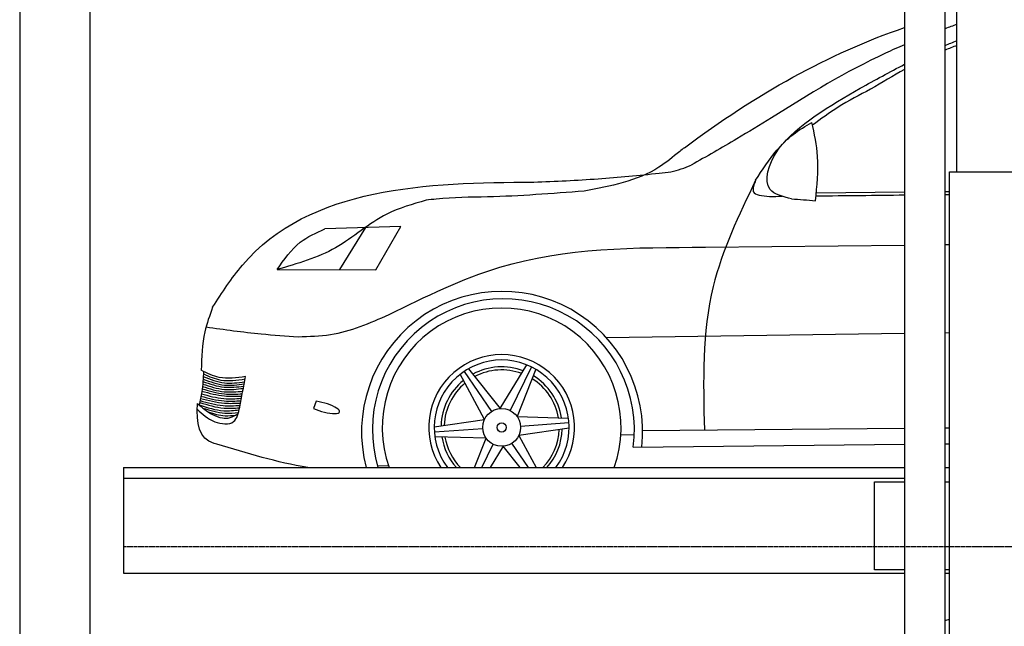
# Model space of a CAD drawing. Header units: millimetres. Extents: x -328 to 6332, y -257 to 9348.
# Tile 4 of 6: x 0 to 2797, y 5239 to 6962. Entities that reach past the tile are written whole.
import ezdxf

# ---------------------------------------------------------------- set-up
doc = ezdxf.new("R2010")
doc.units = ezdxf.units.MM
doc.linetypes.add('GEN3', pattern=[6.25, 5, -1.25])
doc.layers.add('3', color=6, linetype='GEN3')
doc.layers.add('car', color=10, linetype='Continuous')

msp = doc.modelspace()

# ---------------------------------------------------------------- linework, layer by layer
for p, q in [((2513.5, 7350), (2513.5, 3790)), ((2628.5, 3790), (2628.5, 7350)), ((2641, 265), (2641, 6530)), ((2641, 6530), (3003.019, 6530)), ((295, 5690), (2513.5, 5690)), ((295, 5690), (295, 5390)), ((2628.5, 5690), (2641, 5690)), ((295, 5390), (2513.5, 5390)), ((2628.5, 5390), (2641, 5390))]:
    msp.add_line(p, q)
for points in [[(5600, 3750), (5600, 5850), (5600, 9050), (0, 9050), (0, 0), (5600, 0), (5600, 3550), (5698.53, 3550), (5718.661, 3597.939), (5691.114, 3665.733), (5726.078, 3699.63), (5711.245, 3750), (5400, 3750), (5400, 200), (4950, 192.931), (4950, 91.608), (4850, 91.608), (4850, 176.952), (200, 250), (200, 8850), (5400, 8850), (5400, 3750)], [(2662, 6530), (2662, 7770)], [(295, 5660), (2136, 5660), (2513.5, 5660)], [(2513.5, 5400), (2427.5, 5400), (2427.5, 5650), (2513.5, 5650)], [(2628.5, 5650), (2641, 5650)], [(2641, 5400), (2628.5, 5400)]]:
    msp.add_lwpolyline(points)
at = {"layer": '3'}
msp.add_line((5360, 5465), (295, 5465), dxfattribs=at)
at = {"layer": 'car'}
for p, q in [((2262.754, 6470.39), (2513.5, 6472.924)), ((2628.5, 6474.086), (2641, 6474.213)), ((1082.379, 6374.7), (866.613, 6367.828)), ((982.047, 6371.504), (908.7, 6252.227)), ((1011.261, 6252.057), (1082.379, 6374.7)), ((1947.755, 6315.851), (2513.5, 6322.035)), ((2628.5, 6323.292), (2641, 6323.429)), ((731.017, 6252.523), (1011.261, 6252.057)), ((1665.706, 6059.721), (2513.5, 6071.487)), ((2628.5, 6073.083), (2641, 6073.256)), ((1262.267, 5963.211), (1339.813, 5849.251)), ((1274.747, 5970.908), (1364.335, 5857.658)), ((1364.335, 5857.658), (1440.854, 5981.689)), ((1453.36, 5976.096), (1393.441, 5851.959)), ((1466.266, 5969.137), (1412.982, 5834.926)), ((1320.325, 5826.893), (1251.17, 5955.176)), ((842.262, 5878.397), (834.68, 5858.018)), ((1177.453, 5805.933), (1320.325, 5826.893)), ((1412.982, 5834.926), (1558.656, 5830.674)), ((1560.066, 5817.047), (1422.601, 5806.87)), ((1177.879, 5791.277), (1315.344, 5801.453)), ((1560.492, 5802.39), (1417.62, 5781.43)), ((1769.416, 5795.346), (2513.5, 5801.803)), ((2628.5, 5802.802), (2641, 5802.91)), ((1324.962, 5773.397), (1179.289, 5777.649)), ((1291.852, 5690), (1324.962, 5773.397)), ((1417.62, 5781.43), (1466.908, 5690)), ((1707.449, 5783.566), (1745.593, 5783.107)), ((1312.471, 5690), (1344.504, 5756.364)), ((1373.61, 5750.666), (1336.183, 5690)), ((1421.6, 5690), (1373.61, 5750.666)), ((1445.133, 5690), (1398.132, 5759.072)), ((1742.581, 5748.164), (2513.5, 5756.528)), ((2628.5, 5757.776), (2641, 5757.911)), ((1016.324, 5694.637), (1047.645, 5695.815))]:
    msp.add_line(p, q, dxfattribs=at)
for radius in [53.697, 13.14]:
    msp.add_circle((1368.972, 5804.162), radius, dxfattribs=at)
for centre, radius, start, end in [((1370.194, 5791.268), 399.242, 353.840515, 194.693609), ((1373.841, 5797.544), 372.032, 352.372579, 196.802452), ((1368.972, 5804.162), 339.102, 340.326589, 199.673411), ((1368.972, 5804.162), 206.829, 326.49836, 213.50164), ((1368.972, 5804.162), 191.528, 323.411862, 216.588138), ((1368.972, 5804.162), 172.008, 69.061766, 118.453252), ((1368.972, 5804.162), 163.324, 69.639818, 117.921503), ((1368.972, 5804.162), 172.008, 129.061766, 178.453252), ((1368.972, 5804.162), 163.324, 129.639818, 177.921503), ((1368.972, 5804.162), 163.324, 9.639818, 57.921503), ((1368.972, 5804.162), 172.008, 9.061766, 58.453252), ((1368.972, 5804.162), 163.324, 315.654101, 357.921503), ((1368.972, 5804.162), 172.008, 318.417439, 358.453252), ((1368.972, 5804.162), 172.008, 189.061766, 221.582561), ((1368.972, 5804.162), 163.324, 189.639818, 224.345899)]:
    msp.add_arc(centre, radius, start, end, dxfattribs=at)
msp.add_ellipse((861.548, 5861.56), major_axis=(-46.924, 13.247), ratio=0.25543692, start_param=1.03494862, end_param=5.20677474, dxfattribs=at)
for points in [[(1888.136, 6598.458), (2092.651, 6751.209), (2297.285, 6865.361), (2513.5, 6939.851)], [(2662, 6948.681), (2650.816, 6944.615), (2639.647, 6940.518), (2628.5, 6936.374)], [(2628.5, 6888.941), (2639.6, 6893.567), (2650.763, 6898.047), (2662, 6902.368)], [(2662, 6888.833), (2650.768, 6884.595), (2639.598, 6880.207), (2628.5, 6875.655)], [(2513.5, 6820.645), (2480.798, 6802.726), (2448.743, 6783.537), (2416.688, 6764.348)], [(2129.825, 6460.179), (2141.657, 6460.309), (2153.489, 6460.439), (2165.321, 6460.568)], [(2261.869, 6461.627), (2345.746, 6462.547), (2429.623, 6463.467), (2513.5, 6464.387)], [(2628.5, 6465.649), (2632.667, 6465.695), (2636.833, 6465.74), (2641, 6465.786)], [(2192.661, 6453.413), (2215.258, 6451.611), (2237.855, 6449.809), (2260.452, 6448.007)], [(624.866, 5861.737), (630.462, 5890.585), (636.059, 5919.433), (641.655, 5948.281)], [(818.25, 5690), (731.074, 5704.933), (645.558, 5730.678), (560.041, 5756.424)], [(2628.5, 5256.347), (2632.662, 5257.48), (2636.829, 5258.599), (2641, 5259.704)]]:
    msp.add_open_spline(points, degree=3, dxfattribs=at)
for points, knots in [([(2513.5, 6890.98), (2495.211, 6883.218), (2363.796, 6825.127), (2240.705, 6749.61), (2135.112, 6683.512)], [239.21414344, 239.21414344, 239.21414344, 239.21414344, 298.91716312, 671.21861213, 671.21861213, 671.21861213, 671.21861213]), ([(2090.272, 6505.853), (2109.315, 6535.325), (2182.03, 6647.86), (2342.636, 6743.172), (2471.149, 6813.873), (2513.5, 6835.415)], [0, 0, 0, 0, 104.61334834, 399.45977273, 542.01357221, 542.01357221, 542.01357221, 542.01357221]), ([(2416.688, 6764.348), (2385.395, 6748.164), (2327.835, 6718.394), (2275.724, 6679.913), (2251.943, 6662.353)], [0, 0, 0, 0, 105.48750151, 194.03259066, 194.03259066, 194.03259066, 194.03259066]), ([(2135.112, 6683.512), (2102.508, 6663.404), (2027.402, 6617.082), (1950.62, 6573.592), (1907.17, 6548.981)], [0, 0, 0, 0, 114.9109883, 264.70194035, 264.70194035, 264.70194035, 264.70194035]), ([(2192.661, 6453.413), (2167.796, 6459.329), (2102.651, 6474.829), (2146.814, 6610.562), (2213.755, 6649.313), (2250.23, 6670.427)], [0, 0, 0, 0, 67.02153408, 175.59376667, 305.57808157, 305.57808157, 305.57808157, 305.57808157]), ([(2260.452, 6448.007), (2264.847, 6489.984), (2272.678, 6564.785), (2257.077, 6638.207), (2250.23, 6670.427)], [0, 0, 0, 0, 125.62892678, 223.87021398, 223.87021398, 223.87021398, 223.87021398]), ([(1888.136, 6598.458), (1883.642, 6594.894), (1859.748, 6575.948), (1778.446, 6508.021), (1678.352, 6489.339), (1603.319, 6475.336)], [0, 0, 0, 0, 17.21912278, 91.55321265, 314.09896396, 314.09896396, 314.09896396, 314.09896396]), ([(1816.607, 6526.033), (1827.777, 6527.012), (1859.062, 6529.753), (1888.343, 6541.456), (1907.17, 6548.981)], [0, 0, 0, 0, 33.50331468, 93.838272, 93.838272, 93.838272, 93.838272]), ([(1460.583, 6500.771), (1521.435, 6503.334), (1640.354, 6508.342), (1758.781, 6520.229), (1816.607, 6526.033)], [0, 0, 0, 0, 182.67462564, 356.98582668, 356.98582668, 356.98582668, 356.98582668]), ([(547.957, 6145.274), (574.851, 6186.972), (768.58, 6487.338), (1159.982, 6499.838), (1460.583, 6500.771)], [0, 0, 0, 0, 146.3907851, 1054.50696169, 1054.50696169, 1054.50696169, 1054.50696169]), ([(2090.272, 6505.853), (2042.717, 6406.959), (1935.418, 6183.819), (1941.434, 5935.264), (1944.785, 5796.868)], [0, 0, 0, 0, 324.81579416, 732.89800511, 732.89800511, 732.89800511, 732.89800511]), ([(2090.272, 6505.853), (2085.602, 6493.994), (2073.864, 6464.177), (2108.791, 6461.682), (2129.825, 6460.179)], [0, 0, 0, 0, 31.95106055, 80.32689873, 80.32689873, 80.32689873, 80.32689873]), ([(1603.319, 6475.336), (1512, 6468.118), (1372.228, 6457.07), (1221.82, 6457.879), (1163.913, 6450.337), (1154.221, 6449.075)], [0, 0, 0, 0, 274.81575726, 420.63358054, 449.94534746, 449.94534746, 449.94534746, 449.94534746]), ([(1154.221, 6449.075), (1116.053, 6438.313), (1021.432, 6411.635), (902.644, 6301.561), (788.578, 6268.969), (731.017, 6252.523)], [0, 0, 0, 0, 117.80317232, 292.0390749, 469.52980391, 469.52980391, 469.52980391, 469.52980391]), ([(731.017, 6252.523), (750.823, 6280.992), (786.082, 6331.672), (842.074, 6356.811), (866.613, 6367.828)], [0, 0, 0, 0, 101.65510454, 180.96201727, 180.96201727, 180.96201727, 180.96201727]), ([(1049.358, 6124.555), (1152.641, 6175.724), (1432.888, 6314.568), (1748.475, 6315.354), (1947.755, 6315.851)], [0, 0, 0, 0, 342.2915171, 928.77158081, 928.77158081, 928.77158081, 928.77158081]), ([(547.957, 6145.274), (539.586, 6122.277), (518.645, 6064.742), (516.637, 6003.417), (515.816, 5966.527)], [0, 0, 0, 0, 73.01676404, 182.67618426, 182.67618426, 182.67618426, 182.67618426]), ([(791.23, 6061.783), (822.012, 6062.52), (911.811, 6064.669), (994.81, 6100.805), (1049.358, 6124.555)], [0, 0, 0, 0, 91.7548183, 267.68035856, 267.68035856, 267.68035856, 267.68035856]), ([(529.361, 6089.572), (581.542, 6082.264), (668.536, 6070.082), (756.163, 6064.155), (791.23, 6061.783)], [0, 0, 0, 0, 157.99798833, 263.41111138, 263.41111138, 263.41111138, 263.41111138]), ([(522.463, 5963.206), (521.266, 5943.895), (519.275, 5911.788), (512.399, 5880.39), (509.658, 5867.878)], [0, 0, 0, 0, 57.92699211, 96.30547415, 96.30547415, 96.30547415, 96.30547415]), ([(641.655, 5948.281), (616.201, 5944.643), (572.052, 5938.332), (532.545, 5958.139), (515.816, 5966.527)], [0, 0, 0, 0, 74.85230192, 129.82972047, 129.82972047, 129.82972047, 129.82972047]), ([(520.466, 5934.503), (540.445, 5927.566), (578.175, 5914.467), (617.772, 5919.044), (636.401, 5921.197)], [0, 0, 0, 0, 62.50536801, 118.03738207, 118.03738207, 118.03738207, 118.03738207]), ([(520.986, 5940.997), (541.09, 5933.772), (578.997, 5920.149), (618.882, 5925.113), (637.613, 5927.445)], [0, 0, 0, 0, 63.05253708, 118.88560776, 118.88560776, 118.88560776, 118.88560776]), ([(521.508, 5948.294), (541.304, 5940.685), (579.25, 5926.1), (619.523, 5931.102), (638.787, 5933.494)], [0, 0, 0, 0, 62.51836272, 119.83989964, 119.83989964, 119.83989964, 119.83989964]), ([(522.005, 5955.874), (538.144, 5948.789), (575.848, 5932.238), (616.893, 5938.221), (640.368, 5941.644)], [0, 0, 0, 0, 51.93456435, 121.32806715, 121.32806715, 121.32806715, 121.32806715]), ([(517.359, 5907.201), (538.649, 5901.369), (575.918, 5891.159), (614.449, 5892.589), (630.97, 5893.203)], [0, 0, 0, 0, 65.72364252, 115.05517333, 115.05517333, 115.05517333, 115.05517333]), ([(518.275, 5913.736), (539.168, 5907.461), (576.455, 5896.263), (615.211, 5898.723), (632.251, 5899.805)], [0, 0, 0, 0, 64.79300543, 115.63162583, 115.63162583, 115.63162583, 115.63162583]), ([(519.113, 5920.649), (539.624, 5913.956), (577.006, 5901.757), (616.049, 5905.446), (633.668, 5907.11)], [0, 0, 0, 0, 63.8926336, 116.44329644, 116.44329644, 116.44329644, 116.44329644]), ([(519.82, 5927.396), (540.282, 5920.581), (577.955, 5908.032), (617.256, 5912.86), (635.211, 5915.065)], [0, 0, 0, 0, 63.7357002, 117.34408439, 117.34408439, 117.34408439, 117.34408439]), ([(511.19, 5874.894), (534.093, 5867.866), (571.197, 5856.481), (609.734, 5858.934), (624.482, 5859.873)], [0, 0, 0, 0, 71.03934295, 115.08100746, 115.08100746, 115.08100746, 115.08100746]), ([(512.408, 5880.576), (533.986, 5874.246), (571.137, 5863.348), (609.663, 5865.653), (625.813, 5866.619)], [0, 0, 0, 0, 66.79580252, 115.0088309, 115.0088309, 115.0088309, 115.0088309]), ([(513.674, 5886.672), (536.237, 5880.755), (573.536, 5870.974), (611.939, 5872.65), (627.112, 5873.313)], [0, 0, 0, 0, 69.42884949, 114.77445095, 114.77445095, 114.77445095, 114.77445095]), ([(514.872, 5892.741), (536.858, 5886.945), (574.17, 5877.107), (612.6, 5879.07), (628.385, 5879.876)], [0, 0, 0, 0, 67.66415481, 114.83340704, 114.83340704, 114.83340704, 114.83340704]), ([(516.158, 5899.787), (537.239, 5893.818), (574.48, 5883.275), (613.009, 5885.733), (629.728, 5886.799)], [0, 0, 0, 0, 65.12044489, 115.04133709, 115.04133709, 115.04133709, 115.04133709]), ([(560.041, 5756.424), (557.328, 5757.085), (509.799, 5768.669), (501.309, 5816.363), (504.809, 5871.977)], [0, 0, 0, 0, 8.2830933, 145.10628419, 145.10628419, 145.10628419, 145.10628419]), ([(504.125, 5855.504), (518.737, 5841.912), (546.171, 5816.394), (613.965, 5808.771), (621.457, 5845.175), (624.866, 5861.737)], [0, 0, 0, 0, 60.99371314, 114.5145306, 159.19153657, 159.19153657, 159.19153657, 159.19153657]), ([(504.809, 5871.977), (518.395, 5860.469), (539.565, 5842.537), (572.735, 5830.021), (599.457, 5830.122), (613.201, 5838.655), (620.562, 5843.226)], [0, 0, 0, 0, 52.97994106, 82.55270819, 104.6630379, 130.16331875, 130.16331875, 130.16331875, 130.16331875]), ([(509.658, 5867.878), (532.801, 5860.392), (570.009, 5848.356), (608.629, 5852.414), (623.228, 5853.948)], [0, 0, 0, 0, 71.83328124, 115.48880432, 115.48880432, 115.48880432, 115.48880432]), ([(520.467, 5858.994), (541.159, 5852.465), (574.248, 5842.025), (608.573, 5845.2), (621.433, 5846.39)], [0, 0, 0, 0, 64.16444417, 102.60623577, 102.60623577, 102.60623577, 102.60623577]), ([(535.301, 5848.106), (551.142, 5843.18), (576.948, 5835.155), (603.644, 5838.073), (613.952, 5839.199)], [0, 0, 0, 0, 49.03216158, 79.8726099, 79.8726099, 79.8726099, 79.8726099])]:
    msp.add_open_spline(points, degree=3, knots=knots, dxfattribs=at)

doc.saveas('drawing.dxf')
